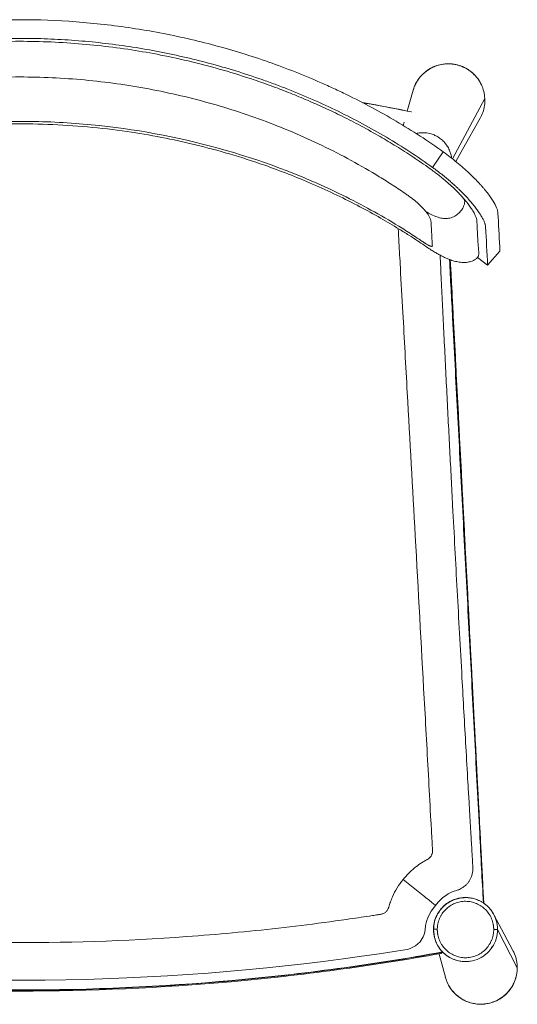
# Model space of a CAD drawing. Header units: millimetres. Extents: x 1372 to 1891, y -48 to 465.
# Tile 2 of 2: x 1631 to 1891, y -48 to 465. Entities that reach past the tile are written whole.
import ezdxf

# ---------------------------------------------------------------- set-up
doc = ezdxf.new("R2010")
doc.units = ezdxf.units.MM

msp = doc.modelspace()

# ---------------------------------------------------------------- linework, layer by layer
at = {"color": 7, "linetype": 'Continuous', "lineweight": 15}
for p, q in [((1836.37, 428.66), (1833.29, 417.86)), ((1836.8, 429.86), (1836.37, 428.66)), ((1831.65, 412.12), (1831.13, 410.3)), ((1846.48, 388.48), (1852.08, 396.54)), ((1875.19, 337.45), (1881.63, 344.89)), ((1875.19, 337.45), (1869.9, 341.52)), ((1873.18, 4.84), (1872.93, 4.98)), ((1846.98, -8.58), (1847.49, -12.96)), ((1847.16, -7.08), (1847.06, -8.68)), ((1880.35, -8.77), (1890.66, -28.66)), ((1847.51, -13.06), (1847.54, -13.16)), ((1849.84, -21.54), (1853.15, -33.58)), ((1850.96, -21.18), (1850.77, -21.22))]:
    msp.add_line(p, q, dxfattribs=at)
at = {"color": 8, "linetype": 'Continuous', "lineweight": 15}
msp.add_line((1856.82, 392.96), (1873.72, 424.44), dxfattribs=at)
at = {"color": 144, "linetype": 'Continuous', "lineweight": 0}
for p, q in [((1872.96, 5.06), (1872.98, 4.97)), ((1877.37, -18.27), (1877.08, -18.12)), ((1877.63, -17.84), (1877.31, -17.68))]:
    msp.add_line(p, q, dxfattribs=at)
at = {"color": 7, "linetype": 'Continuous', "lineweight": 15, "flags": 128}
for points in [[(1858.66, 391.48), (1862.17, 397.75), (1871.33, 414.16)], [(1613.35, -35.08), (1644.56, -35.13), (1665.83, -34.74), (1687.08, -33.99), (1708.32, -32.88), (1729.51, -31.43), (1750.85, -29.61), (1760.11, -28.71), (1769.64, -27.71), (1779.45, -26.61), (1789.53, -25.39), (1799.86, -24.06), (1809.58, -22.73), (1816.15, -21.79), (1822.09, -20.9), (1827.42, -20.08), (1832.09, -19.33), (1833.34, -19.11), (1834.75, -18.71), (1837.65, -17.25), (1839.98, -15.11), (1841.59, -12.56), (1842.3, -10.76), (1842.64, -8.92), (1842.85, -6.72), (1843.29, -4.63), (1844.22, -2.07), (1845.8, 0.8), (1848.04, 3.84), (1848.04, 3.84)], [(1888.41, -19.68), (1883.88, -11.2), (1878.46, -1.06)], [(1851.68, -20.47), (1851.7, -20.54), (1851.73, -20.62)]]:
    msp.add_lwpolyline(points, dxfattribs=at)
at = {"color": 144, "linetype": 'Continuous', "lineweight": 0, "flags": 128}
msp.add_lwpolyline([(1850.96, -21.18), (1850.98, -21.26), (1851.01, -21.34)], dxfattribs=at)
at = {"color": 7, "linetype": 'Continuous', "lineweight": 15}
msp.add_arc((1878.86, -68.17), 59.42, 88.5619, 90.4901, dxfattribs=at)
for points, knots in [([(1410.4, 396.54), (1414.38, 399.39), (1418.43, 402.15), (1424.59, 406.16), (1426.66, 407.48), (1430.83, 410.06), (1432.92, 411.33), (1439.24, 415.07), (1443.49, 417.47), (1452.09, 422.09), (1456.43, 424.31), (1469.58, 430.71), (1478.52, 434.64), (1492.16, 440.02), (1496.75, 441.73), (1506.01, 444.98), (1510.66, 446.51), (1520.02, 449.41), (1524.73, 450.77), (1534.19, 453.31), (1538.95, 454.49), (1548.52, 456.68), (1553.31, 457.68), (1562.95, 459.51), (1567.78, 460.33), (1577.47, 461.8), (1582.33, 462.44), (1592.07, 463.54), (1596.95, 464), (1606.73, 464.74), (1611.62, 465.01), (1621.43, 465.38), (1626.33, 465.47), (1641.03, 465.47), (1650.82, 465.11), (1665.49, 464), (1670.38, 463.54), (1680.12, 462.44), (1684.98, 461.8), (1694.68, 460.34), (1699.52, 459.51), (1709.15, 457.69), (1713.95, 456.68), (1723.5, 454.5), (1728.25, 453.32), (1737.72, 450.78), (1742.43, 449.42), (1756.47, 445.08), (1765.7, 441.84), (1779.35, 436.46), (1783.87, 434.58), (1790.59, 431.62), (1792.82, 430.62), (1797.27, 428.56), (1799.49, 427.5), (1806.1, 424.29), (1810.45, 422.06), (1819.06, 417.43), (1823.32, 415.03), (1831.72, 410.05), (1835.87, 407.48), (1844.06, 402.15), (1848.1, 399.39), (1852.08, 396.54)], [0, 0, 0, 0, 0.03125, 0.03125, 0.046875, 0.046875, 0.0625, 0.0625, 0.09375, 0.09375, 0.125, 0.125, 0.1875, 0.1875, 0.21875, 0.21875, 0.25, 0.25, 0.28125, 0.28125, 0.3125, 0.3125, 0.34375, 0.34375, 0.375, 0.375, 0.40625, 0.40625, 0.4375, 0.4375, 0.46875, 0.46875, 0.5, 0.5, 0.5625, 0.5625, 0.59375, 0.59375, 0.625, 0.625, 0.65625, 0.65625, 0.6875, 0.6875, 0.71875, 0.71875, 0.75, 0.75, 0.8125, 0.8125, 0.84375, 0.84375, 0.859375, 0.859375, 0.875, 0.875, 0.90625, 0.90625, 0.9375, 0.9375, 0.96875, 0.96875, 1, 1, 1, 1]), ([(1862.85, 372.07), (1862.36, 372.63), (1861.41, 373.71), (1859.84, 375.36), (1857.97, 377.24), (1855.71, 379.37), (1852.53, 382.16), (1848.66, 385.3), (1844.09, 388.6), (1839.61, 391.7), (1835.2, 394.65), (1830.84, 397.46), (1826.55, 400.13), (1822.32, 402.67), (1816.13, 406.28), (1808.1, 410.7), (1798.36, 415.67), (1789.11, 420.05), (1780.17, 423.99), (1771.32, 427.61), (1762.46, 430.98), (1751.16, 434.96), (1737.39, 439.28), (1721.1, 443.6), (1705.15, 447.09), (1689.41, 449.85), (1673.77, 451.93), (1657.75, 453.39), (1641.45, 454.18), (1625.25, 454.27), (1609.52, 453.68), (1594.54, 452.52), (1580.27, 450.87), (1566.44, 448.74), (1551.61, 445.91), (1535.51, 442.15), (1518.1, 437.21), (1500.57, 431.31), (1484.6, 425.04), (1470.29, 418.68), (1457.61, 412.44), (1446.82, 406.58), (1437.82, 401.31), (1430.53, 396.79), (1423.24, 391.98), (1416.93, 387.63), (1411.83, 383.72), (1407.98, 380.47), (1404.54, 377.29), (1401.63, 374.33), (1399.3, 371.71), (1397.5, 369.49), (1396.18, 367.66), (1395.09, 366), (1394.18, 364.4), (1393.45, 362.8), (1392.95, 361.23), (1392.86, 359.81), (1392.78, 358.17), (1392.7, 356.45), (1392.61, 354.7), (1392.53, 353.06), (1392.45, 351.47), (1392.37, 350.02), (1392.29, 348.73), (1392.21, 347.58), (1392.14, 346.5), (1392.07, 345.58), (1392.01, 344.8), (1391.97, 344.35), (1391.96, 343.67), (1392.01, 343.14), (1392.12, 342.63), (1392.3, 342.1), (1392.47, 341.75), (1392.78, 341.38), (1392.98, 341.17), (1393.21, 340.96), (1393.69, 340.56), (1394.66, 339.98), (1396.12, 339.42), (1397.89, 339.11), (1399.55, 339.15), (1400.61, 339.41), (1401.24, 339.7), (1401.65, 339.9), (1401.85, 340.09), (1402.2, 340.24), (1402.5, 340.36), (1402.84, 340.48), (1403.22, 340.59), (1403.49, 340.64), (1403.68, 340.67), (1403.82, 340.68), (1403.92, 340.69), (1403.98, 340.69), (1404.06, 340.68), (1404.1, 340.62), (1404.23, 340.54), (1404.47, 340.39), (1404.91, 340.21), (1405.61, 340.17), (1406.53, 340.32), (1407.58, 340.62), (1408.48, 340.99), (1408.95, 341.18)], [0, 0, 0, 0, 0.004863, 0.009528, 0.013803, 0.020151, 0.026427, 0.035604, 0.044492, 0.053038, 0.061386, 0.069536, 0.07749, 0.085248, 0.092809, 0.111276, 0.128463, 0.144372, 0.159507, 0.174524, 0.189424, 0.204207, 0.231009, 0.257424, 0.283646, 0.307942, 0.332729, 0.358011, 0.383785, 0.409618, 0.434368, 0.457972, 0.48043, 0.502079, 0.523925, 0.551606, 0.579978, 0.609213, 0.638776, 0.660845, 0.682998, 0.705402, 0.718724, 0.73217, 0.745892, 0.759963, 0.768247, 0.776618, 0.785174, 0.793278, 0.800825, 0.807762, 0.813755, 0.818822, 0.825258, 0.831919, 0.83885, 0.847106, 0.857198, 0.869263, 0.879609, 0.890688, 0.900942, 0.910206, 0.918483, 0.925776, 0.932386, 0.939065, 0.942439, 0.945671, 0.947041, 0.948263, 0.948921, 0.949673, 0.951073, 0.951685, 0.952191, 0.952426, 0.953168, 0.955674, 0.95903, 0.963166, 0.967387, 0.971666, 0.973133, 0.974606, 0.976173, 0.976872, 0.977444, 0.978397, 0.979122, 0.97943, 0.979723, 0.980022, 0.980165, 0.980248, 0.980365, 0.980905, 0.981553, 0.982649, 0.985759, 0.989698, 0.99277, 0.996202, 1, 1, 1, 1]), ([(1416.01, 388.48), (1419.9, 391.28), (1423.87, 393.99), (1429.91, 397.92), (1431.93, 399.22), (1436.02, 401.75), (1438.07, 403), (1444.26, 406.66), (1448.44, 409.01), (1456.86, 413.54), (1461.12, 415.72), (1474.01, 421.99), (1482.77, 425.83), (1496.15, 431.09), (1500.65, 432.76), (1507.45, 435.14), (1509.73, 435.91), (1514.29, 437.41), (1516.57, 438.13), (1528, 441.65), (1537.2, 444.11), (1555.72, 448.32), (1565.04, 450.08), (1583.79, 452.9), (1593.23, 453.96), (1612.22, 455.39), (1621.77, 455.75), (1633.78, 455.74), (1636.19, 455.72), (1640.98, 455.63), (1643.38, 455.56), (1650.55, 455.28), (1655.31, 455.01), (1669.56, 453.93), (1679, 452.86), (1697.75, 450.02), (1707.07, 448.26), (1725.58, 444.03), (1734.78, 441.57), (1748.48, 437.34), (1753.03, 435.84), (1759.83, 433.46), (1762.09, 432.64), (1766.59, 430.97), (1768.83, 430.11), (1779.97, 425.72), (1788.71, 421.88), (1801.56, 415.62), (1805.8, 413.45), (1814.19, 408.93), (1818.34, 406.59), (1826.55, 401.73), (1830.6, 399.21), (1838.62, 393.99), (1842.58, 391.28), (1846.48, 388.48)], [0, 0, 0, 0, 0.03125, 0.03125, 0.046875, 0.046875, 0.0625, 0.0625, 0.09375, 0.09375, 0.125, 0.125, 0.1875, 0.1875, 0.21875, 0.21875, 0.234375, 0.234375, 0.25, 0.25, 0.3125, 0.3125, 0.375, 0.375, 0.4375, 0.4375, 0.5, 0.5, 0.515625, 0.515625, 0.53125, 0.53125, 0.5625, 0.5625, 0.625, 0.625, 0.6875, 0.6875, 0.75, 0.75, 0.78125, 0.78125, 0.796875, 0.796875, 0.8125, 0.8125, 0.875, 0.875, 0.90625, 0.90625, 0.9375, 0.9375, 0.96875, 0.96875, 1, 1, 1, 1]), ([(1873.72, 424.44), (1873.59, 425.67), (1873.33, 428.13), (1872.02, 431.63), (1870.13, 434.82), (1867.65, 437.6), (1864.67, 439.83), (1861.32, 441.45), (1857.72, 442.39), (1854.01, 442.62), (1850.32, 442.12), (1846.8, 440.93), (1843.58, 439.07), (1840.76, 436.63), (1838.51, 433.69), (1837.04, 430.97), (1836.6, 429.2), (1836.45, 428.63)], [0, 0, 0, 0, 0.069099, 0.138164, 0.207245, 0.2763, 0.34541, 0.414547, 0.48362, 0.552665, 0.621759, 0.690861, 0.75993, 0.828985, 0.898058, 0.967132, 1, 1, 1, 1]), ([(1871.38, 432.5), (1871.37, 432.53), (1870.87, 433.72), (1869.33, 435.66), (1866.97, 438.1), (1864.43, 439.85), (1862, 441.05), (1859.76, 441.81), (1857.66, 442.25), (1855.5, 442.48), (1853.04, 442.45), (1850.21, 442.01), (1847.1, 441.01), (1843.88, 439.27), (1840.74, 436.66), (1838.58, 433.73), (1837.41, 431.6), (1837.1, 430.71), (1837.05, 430.57)], [0, 0, 0, 0, 0.002696, 0.089995, 0.169191, 0.240357, 0.303422, 0.358324, 0.405086, 0.452902, 0.509966, 0.576327, 0.651962, 0.736828, 0.83094, 0.934329, 0.989594, 1, 1, 1, 1]), ([(1417.29, 347.51), (1417.27, 347.5), (1417.25, 347.49), (1417.2, 347.48), (1417.18, 347.47), (1417.12, 347.44), (1417.08, 347.43), (1416.96, 347.39), (1416.88, 347.36), (1416.67, 347.3), (1416.54, 347.28), (1416.24, 347.27), (1416.13, 347.34), (1416.12, 347.51), (1416.13, 347.55), (1416.13, 347.63), (1416.13, 347.67), (1416.14, 347.78), (1416.14, 347.86), (1416.15, 348.08), (1416.16, 348.23), (1416.2, 348.99), (1416.24, 349.6), (1416.34, 351.41), (1416.4, 352.62), (1416.53, 355.04), (1416.6, 356.25), (1416.7, 358.07), (1416.73, 358.68), (1416.78, 359.58), (1416.8, 359.89), (1416.82, 360.34), (1416.83, 360.49), (1416.88, 360.82), (1416.92, 360.99), (1417.19, 361.9), (1417.62, 362.77), (1418.63, 364.3), (1419.03, 364.84), (1419.73, 365.71), (1419.98, 366.01), (1420.51, 366.62), (1420.8, 366.94), (1421.17, 367.34), (1421.25, 367.42), (1421.41, 367.58), (1421.5, 367.68), (1421.68, 367.86), (1421.77, 367.96), (1421.96, 368.14), (1422.05, 368.24), (1422.53, 368.71), (1422.94, 369.1), (1424.23, 370.29), (1425.19, 371.11), (1426.77, 372.35), (1427.31, 372.77), (1428.15, 373.38), (1428.44, 373.59), (1429.02, 373.99), (1429.31, 374.19), (1430.17, 374.79), (1430.75, 375.19), (1431.91, 375.98), (1432.5, 376.38), (1437.76, 379.92), (1442.52, 382.93), (1449.8, 387.27), (1452.24, 388.68), (1457.16, 391.44), (1459.64, 392.79), (1467.13, 396.75), (1472.19, 399.27), (1482.43, 404.04), (1487.6, 406.31), (1498.06, 410.59), (1503.34, 412.6), (1513.98, 416.39), (1519.35, 418.15), (1535.57, 423.08), (1546.53, 425.86), (1568.66, 430.4), (1579.83, 432.16), (1602.29, 434.64), (1613.58, 435.36), (1636.18, 435.75), (1647.48, 435.43), (1670.01, 433.73), (1681.24, 432.36), (1703.52, 428.59), (1714.57, 426.18), (1730.95, 421.83), (1736.37, 420.25), (1747.14, 416.84), (1752.49, 415.01), (1763.09, 411.11), (1768.35, 409.03), (1778.75, 404.62), (1783.9, 402.3), (1794.08, 397.4), (1799.1, 394.82), (1809.02, 389.42), (1813.91, 386.59), (1821.12, 382.16), (1823.51, 380.66), (1828.22, 377.58), (1830.56, 376), (1833.02, 374.3), (1833.16, 374.2), (1833.45, 374), (1833.6, 373.9), (1834.03, 373.6), (1834.31, 373.39), (1835.16, 372.78), (1835.71, 372.36), (1837.28, 371.12), (1838.24, 370.3), (1839.54, 369.11), (1839.95, 368.72), (1840.52, 368.15), (1840.71, 367.97), (1840.98, 367.69), (1841.07, 367.6), (1841.19, 367.46), (1841.24, 367.41), (1841.33, 367.32), (1841.37, 367.28), (1841.45, 367.19), (1841.49, 367.14), (1841.56, 367.07), (1841.6, 367.03), (1841.7, 366.92), (1841.77, 366.84), (1841.98, 366.61), (1842.11, 366.46), (1842.5, 366.02), (1842.74, 365.73), (1842.96, 365.45)], [0, 0, 0, 0, 0.000244, 0.000244, 0.000488, 0.000488, 0.000977, 0.000977, 0.001953, 0.001953, 0.003906, 0.003906, 0.007812, 0.007812, 0.008789, 0.008789, 0.009766, 0.009766, 0.011719, 0.011719, 0.015625, 0.015625, 0.03125, 0.03125, 0.0625, 0.0625, 0.09375, 0.09375, 0.109375, 0.109375, 0.117187, 0.117187, 0.121094, 0.121094, 0.125, 0.125, 0.140625, 0.140625, 0.148437, 0.148437, 0.152344, 0.152344, 0.15625, 0.15625, 0.157227, 0.157227, 0.158203, 0.158203, 0.15918, 0.15918, 0.160156, 0.160156, 0.164062, 0.164062, 0.171875, 0.171875, 0.175781, 0.175781, 0.177734, 0.177734, 0.179687, 0.179687, 0.183594, 0.183594, 0.1875, 0.1875, 0.21875, 0.21875, 0.234375, 0.234375, 0.25, 0.25, 0.28125, 0.28125, 0.3125, 0.3125, 0.34375, 0.34375, 0.375, 0.375, 0.4375, 0.4375, 0.5, 0.5, 0.5625, 0.5625, 0.625, 0.625, 0.6875, 0.6875, 0.75, 0.75, 0.78125, 0.78125, 0.8125, 0.8125, 0.84375, 0.84375, 0.875, 0.875, 0.90625, 0.90625, 0.9375, 0.9375, 0.953125, 0.953125, 0.96875, 0.96875, 0.969727, 0.969727, 0.970703, 0.970703, 0.972656, 0.972656, 0.976562, 0.976562, 0.984375, 0.984375, 0.988281, 0.988281, 0.990234, 0.990234, 0.991211, 0.991211, 0.991699, 0.991699, 0.992188, 0.992188, 0.992676, 0.992676, 0.993164, 0.993164, 0.994141, 0.994141, 0.996094, 0.996094, 1, 1, 1, 1]), ([(1809.94, 422.25), (1812.57, 421.8), (1821.12, 420.31), (1829.6, 418.61), (1835.49, 417.43)], [0, 0, 0, 0, 0.306692, 1, 1, 1, 1]), ([(1835.37, 417.41), (1827.79, 418.94), (1819.4, 420.63), (1810.93, 422.03), (1810.12, 422.16)], [0, 0, 0, 0, 0.903852, 1, 1, 1, 1]), ([(1871.29, 414.17), (1871.78, 415.13), (1872.85, 417.19), (1873.7, 420.7), (1873.72, 423.2), (1873.72, 424.44)], [0, 0, 0, 0, 0.301039, 0.650516, 1, 1, 1, 1]), ([(1409.02, 341.22), (1409.24, 341.31), (1409.67, 341.5), (1410.43, 341.86), (1411.53, 342.41), (1413.33, 343.37), (1415.67, 344.73), (1417.83, 346.1), (1419.3, 347.09), (1420.19, 347.7), (1420.96, 348.22), (1421.82, 348.8), (1422.76, 349.43), (1423.79, 350.12), (1425.63, 351.34), (1428.35, 353.1), (1433.1, 356.1), (1439.45, 359.94), (1447.32, 364.44), (1455.67, 368.93), (1464.19, 373.21), (1472.88, 377.3), (1483.76, 382.08), (1496.85, 387.27), (1512.13, 392.58), (1527.3, 397.15), (1544.24, 401.49), (1563.05, 405.37), (1583.73, 408.47), (1604.45, 410.46), (1625.19, 411.33), (1645.94, 411.11), (1666.66, 409.78), (1686.4, 407.45), (1705.15, 404.28), (1722.98, 400.39), (1740.95, 395.57), (1757.12, 390.36), (1771.53, 385.02), (1784.11, 379.83), (1796.51, 374.17), (1808.31, 368.23), (1819.12, 362.3), (1827.59, 357.27), (1833.98, 353.26), (1838.33, 350.43), (1841.41, 348.36), (1843.79, 346.74), (1845.7, 345.48), (1847.8, 344.19), (1849.64, 343.13), (1851.39, 342.21), (1853.08, 341.4), (1855.03, 340.56), (1857.22, 339.78), (1859.69, 339.17), (1862.29, 338.87), (1864.82, 338.99), (1866.97, 339.54), (1868.41, 340.23), (1869.21, 340.86), (1869.54, 341.14), (1869.81, 341.4), (1870.06, 341.7), (1870.24, 341.99), (1870.35, 342.25), (1870.41, 342.48), (1870.52, 342.94), (1870.57, 343.48), (1870.57, 344.29), (1870.51, 344.8), (1870.46, 345.42), (1870.39, 346.31), (1870.3, 347.38), (1870.21, 348.69), (1870.11, 350.08), (1870.02, 351.63), (1869.92, 353.32), (1869.84, 355.06), (1869.76, 356.74), (1869.7, 358.22), (1869.63, 359.51), (1869.61, 360.58), (1869.39, 361.73), (1868.91, 363.11), (1868.09, 364.83), (1866.85, 366.88), (1865.23, 369.16), (1863.9, 370.84), (1863.02, 371.86), (1862.87, 372.03)], [0, 0, 0, 0, 0.00143, 0.002842, 0.004972, 0.008518, 0.014071, 0.019194, 0.021644, 0.023077, 0.024653, 0.026405, 0.028339, 0.030455, 0.032754, 0.039638, 0.047038, 0.061529, 0.077659, 0.093446, 0.110016, 0.126376, 0.142503, 0.170722, 0.198199, 0.224971, 0.251451, 0.287233, 0.322675, 0.357862, 0.393037, 0.428211, 0.463384, 0.498558, 0.529335, 0.560111, 0.591428, 0.624112, 0.646665, 0.669828, 0.693555, 0.716307, 0.737332, 0.756635, 0.766691, 0.775963, 0.783236, 0.785547, 0.790634, 0.794896, 0.798663, 0.802281, 0.805804, 0.809169, 0.813253, 0.817865, 0.822344, 0.826566, 0.830584, 0.833958, 0.83539, 0.836086, 0.836722, 0.837351, 0.838052, 0.838565, 0.839004, 0.839606, 0.84099, 0.842479, 0.846261, 0.850217, 0.854138, 0.86323, 0.871589, 0.88109, 0.891735, 0.903527, 0.9162, 0.927933, 0.938392, 0.9465, 0.953679, 0.960012, 0.966099, 0.973811, 0.983202, 0.990399, 0.998347, 1, 1, 1, 1]), ([(1842.96, 365.45), (1843.86, 364.34), (1844.52, 363.35), (1845.19, 362.06), (1845.35, 361.67), (1845.53, 361.13), (1845.57, 360.96), (1845.64, 360.64), (1845.65, 360.48), (1845.68, 360.04), (1845.69, 359.75), (1845.73, 359.17), (1845.74, 358.88), (1845.79, 358), (1845.82, 357.42), (1845.98, 354.5), (1846.11, 352.17), (1846.27, 349.25), (1846.3, 348.67), (1846.34, 347.94), (1846.35, 347.79), (1846.36, 347.61), (1846.36, 347.57), (1846.36, 347.5), (1846.36, 347.47), (1846.34, 347.38), (1846.3, 347.33), (1846.12, 347.26), (1845.91, 347.27), (1845.56, 347.38), (1845.48, 347.4), (1845.33, 347.46), (1845.24, 347.49), (1845.05, 347.57), (1844.94, 347.62), (1844.71, 347.73), (1844.59, 347.79), (1843.99, 348.1), (1843.44, 348.42), (1842.73, 348.87), (1842.58, 348.97), (1842.3, 349.16), (1842.15, 349.26), (1841.72, 349.55), (1841.43, 349.75), (1839.99, 350.72), (1838.83, 351.49), (1835.33, 353.79), (1832.98, 355.29), (1821.14, 362.66), (1811.37, 368.09), (1781.34, 383.03), (1760.35, 391.14), (1717.24, 403.58), (1695.1, 407.9), (1661.57, 411.48), (1650.35, 412.19), (1627.86, 412.64), (1616.61, 412.38), (1582.96, 410.15), (1560.66, 406.73), (1517.05, 396.07), (1495.73, 388.83), (1465.05, 375.19), (1455.05, 370.18), (1440.44, 361.97), (1435.64, 359.13), (1428.55, 354.68), (1426.21, 353.17), (1423.3, 351.25), (1422.72, 350.87), (1421.85, 350.29), (1421.56, 350.09), (1421.13, 349.8), (1420.99, 349.7), (1420.7, 349.51), (1420.55, 349.41), (1420.26, 349.21), (1420.12, 349.11), (1419.83, 348.92), (1419.69, 348.83), (1419.26, 348.56), (1418.99, 348.39), (1418.45, 348.08), (1418.2, 347.94), (1417.84, 347.76), (1417.66, 347.67), (1417.47, 347.59), (1417.4, 347.55), (1417.34, 347.53), (1417.32, 347.52), (1417.29, 347.51)], [0, 0, 0, 0, 0.015625, 0.015625, 0.023438, 0.023438, 0.027344, 0.027344, 0.03125, 0.03125, 0.039063, 0.039063, 0.046875, 0.046875, 0.0625, 0.0625, 0.125, 0.125, 0.140625, 0.140625, 0.144531, 0.144531, 0.145508, 0.145508, 0.146484, 0.146484, 0.148438, 0.148438, 0.152344, 0.152344, 0.15332, 0.15332, 0.154297, 0.154297, 0.155273, 0.155273, 0.15625, 0.15625, 0.160156, 0.160156, 0.161133, 0.161133, 0.162109, 0.162109, 0.164063, 0.164063, 0.171875, 0.171875, 0.1875, 0.1875, 0.25, 0.25, 0.375, 0.375, 0.5, 0.5, 0.5625, 0.5625, 0.625, 0.625, 0.75, 0.75, 0.875, 0.875, 0.9375, 0.9375, 0.96875, 0.96875, 0.984375, 0.984375, 0.988281, 0.988281, 0.990234, 0.990234, 0.991211, 0.991211, 0.992187, 0.992187, 0.993164, 0.993164, 0.994141, 0.994141, 0.996094, 0.996094, 0.998047, 0.998047, 0.999023, 0.999512, 0.999756, 0.999756, 1, 1, 1, 1]), ([(1852.08, 396.54), (1854.58, 394.75), (1856.95, 392.93), (1860.32, 390.15), (1861.42, 389.22), (1863.55, 387.35), (1864.58, 386.42), (1867.5, 383.66), (1869.27, 381.87), (1871.27, 379.7), (1871.66, 379.26), (1872.41, 378.42), (1872.77, 378), (1873.82, 376.77), (1874.46, 375.98), (1875.66, 374.44), (1876.21, 373.7), (1876.96, 372.63), (1877.2, 372.28), (1877.65, 371.59), (1877.87, 371.26), (1878.87, 369.63), (1879.47, 368.47), (1879.98, 367.2), (1880.07, 366.95), (1880.23, 366.47), (1880.29, 366.24), (1880.4, 365.8), (1880.44, 365.59), (1880.49, 365.29), (1880.5, 365.2), (1880.52, 365.01), (1880.52, 364.91), (1880.57, 364.08), (1880.93, 357.44), (1881.3, 350.8), (1881.63, 344.89)], [0, 0, 0, 0, 0.0625, 0.0625, 0.09375, 0.09375, 0.125, 0.125, 0.1875, 0.1875, 0.203125, 0.203125, 0.21875, 0.21875, 0.25, 0.25, 0.28125, 0.28125, 0.296875, 0.296875, 0.3125, 0.3125, 0.375, 0.375, 0.390625, 0.390625, 0.40625, 0.40625, 0.421875, 0.421875, 0.429687, 0.429687, 0.4375, 0.4375, 0.5, 1, 1, 1, 1]), ([(1875.19, 337.45), (1874.83, 344.12), (1874.47, 350.79), (1874.11, 357.46), (1874.1, 357.63), (1874.07, 357.96), (1873.96, 358.51), (1873.8, 359.11), (1873.65, 359.53), (1873.49, 359.97), (1873.31, 360.42), (1872.98, 361.14), (1872.59, 361.91), (1872.29, 362.44), (1871.98, 362.99), (1871.65, 363.55), (1870.91, 364.71), (1870.27, 365.64), (1869.34, 366.93), (1868.34, 368.25), (1867.19, 369.64), (1865.97, 371.07), (1864.68, 372.53), (1863.26, 374.03), (1862.15, 375.17), (1861.39, 375.94), (1860.21, 377.09), (1858.99, 378.25), (1858.15, 379.03), (1857.29, 379.8), (1856.42, 380.58), (1855.09, 381.74), (1853.72, 382.89), (1852.79, 383.65), (1851.85, 384.41), (1850.89, 385.17), (1849.44, 386.29), (1847.97, 387.4), (1846.98, 388.12), (1846.48, 388.48)], [-1474.445518, -1474.445518, -1474.445518, -1474.445518, -1389.100515, -1389.100515, -1389.100515, -1386.972009, -1384.843503, -1382.714996, -1380.58649, -1380.58649, -1378.457967, -1376.329445, -1374.200922, -1372.072399, -1372.072399, -1369.945736, -1367.819073, -1363.565746, -1363.565746, -1359.312468, -1355.05919, -1355.05919, -1350.805837, -1346.552485, -1346.552485, -1344.425775, -1342.299066, -1340.172356, -1338.045647, -1338.045647, -1335.918501, -1333.791356, -1331.66421, -1329.537065, -1329.537065, -1327.40819, -1325.279314, -1323.150439, -1321.021563, -1321.021563, -1321.021563, -1321.021563]), ([(1848.04, 3.84), (1848.99, 4.95), (1850.75, 7.01), (1853.69, 9.33), (1856.42, 10.83), (1858.71, 11.5), (1860.41, 12.05), (1861.46, 12.63), (1862.66, 13.37), (1863.82, 14.31), (1864.99, 15.61), (1866.11, 17.21), (1867.1, 19.52), (1867.61, 22.28), (1867.4, 24.83), (1867.29, 27.15), (1867.14, 29.6), (1866.99, 32.28), (1866.82, 35.19), (1866.64, 38.32), (1866.36, 43.08), (1865.97, 49.72), (1865.46, 58.5), (1864.74, 70.86), (1863.85, 86.36), (1862.82, 104.51), (1861.71, 124.21), (1860.54, 145.33), (1859.31, 167.82), (1858.12, 190.02), (1857.09, 209.5), (1856.2, 226.52), (1855.45, 241.02), (1854.69, 255.76), (1853.94, 270.72), (1853.17, 285.88), (1852.43, 300.96), (1851.7, 315.61), (1851.03, 329.47), (1850.6, 338.43), (1850.39, 342.75)], [0, 0, 0, 0, 0.012534, 0.023258, 0.032001, 0.039067, 0.043721, 0.047318, 0.049298, 0.055854, 0.060041, 0.064278, 0.072527, 0.081477, 0.08801, 0.094464, 0.1014, 0.109121, 0.117462, 0.126436, 0.136067, 0.158385, 0.183577, 0.211658, 0.264855, 0.316971, 0.367943, 0.434407, 0.498794, 0.561535, 0.625465, 0.666408, 0.708012, 0.750274, 0.793191, 0.836762, 0.880734, 0.922913, 0.962785, 1, 1, 1, 1]), ([(1855.31, 340.49), (1855.84, 330.34), (1856.81, 312.05), (1858.2, 285.62), (1859.48, 261.2), (1860.77, 236.78), (1862.05, 212.36), (1863.33, 187.94), (1864.62, 163.52), (1865.9, 139.1), (1867.62, 106.54), (1869.33, 73.98), (1870.93, 43.5), (1872, 23.24), (1872.64, 11.12), (1872.96, 5.07)], [0, 0, 0, 0, 0.0907707, 0.1635762, 0.2363818, 0.3091874, 0.381993, 0.4547986, 0.5276042, 0.6004098, 0.6732154, 0.8188266, 0.8916322, 0.9458161, 1, 1, 1, 1]), ([(1855.7, 340.35), (1856.07, 333.1), (1859.8, 261.37), (1864.05, 179.5), (1869.49, 74.92), (1871.58, 34.82), (1873.15, 4.85)], [0, 0, 0, 0, 0.0648493, 0.6414158, 0.7320757, 1, 1, 1, 1]), ([(1855.73, 340.34), (1855.97, 335.62), (1856.64, 322.84), (1858.98, 277.83), (1861.9, 221.41), (1867.05, 122.36), (1870.53, 55.54), (1873.18, 4.84)], [0, 0, 0, 0, 0.042199, 0.114268, 0.402545, 0.546684, 1, 1, 1, 1]), ([(1843.78, 27.79), (1843.48, 27.62), (1843.18, 27.46), (1842.58, 27.13), (1842.28, 26.95), (1841.39, 26.43), (1840.81, 26.06), (1839.09, 24.92), (1837.99, 24.09), (1834.8, 21.47), (1832.85, 19.5), (1831.12, 17.36)], [0, 0, 0, 0, 0.0625, 0.0625, 0.125, 0.125, 0.25, 0.25, 0.5, 0.5, 1, 1, 1, 1]), ([(1825.55, 8.22), (1825.17, 7.35), (1824.81, 6.47), (1824.32, 5.12), (1824.17, 4.67), (1823.88, 3.76), (1823.75, 3.3), (1823.57, 2.73), (1823.53, 2.62), (1823.46, 2.39), (1823.42, 2.28), (1823.29, 1.95), (1823.17, 1.74), (1822.92, 1.33), (1822.79, 1.14), (1822.48, 0.77), (1822.32, 0.6), (1821.96, 0.27), (1821.77, 0.12), (1821.37, -0.15), (1821.16, -0.27), (1820.72, -0.48), (1820.5, -0.57), (1820.03, -0.71), (1819.8, -0.76), (1819.56, -0.8)], [0, 0, 0, 0, 0.25, 0.25, 0.375, 0.375, 0.5, 0.5, 0.53125, 0.53125, 0.5625, 0.5625, 0.625, 0.625, 0.6875, 0.6875, 0.75, 0.75, 0.8125, 0.8125, 0.875, 0.875, 0.9375, 0.9375, 1, 1, 1, 1]), ([(1872.96, 5.07), (1872.15, 5.55), (1870.54, 6.51), (1867.85, 7.42), (1865.07, 7.88), (1862.24, 7.88), (1859.45, 7.39), (1856.78, 6.44), (1854.31, 5.05), (1852.1, 3.28), (1850.23, 1.16), (1848.73, -1.25), (1847.68, -3.87), (1847.07, -6.37), (1847.04, -7.99), (1847.03, -8.68)], [0, 0, 0, 0, 0.078627, 0.157255, 0.235881, 0.314506, 0.393169, 0.471832, 0.55046, 0.629087, 0.707616, 0.786145, 0.864566, 0.942987, 1, 1, 1, 1]), ([(1878.35, -8.76), (1878.35, -8.64), (1878.35, -8.4), (1878.34, -8.04), (1878.32, -7.68), (1878.28, -7.33), (1878.25, -6.97), (1878.2, -6.61), (1878.14, -6.25), (1878.01, -5.55), (1877.74, -4.5), (1877.26, -3.14), (1876.64, -1.84), (1875.66, -0.19), (1874.14, 1.68), (1871.91, 3.52), (1869.37, 4.89), (1866.61, 5.74), (1863.73, 6.05), (1860.85, 5.78), (1858.09, 4.95), (1855.52, 3.62), (1853.27, 1.8), (1851.73, -0.05), (1850.73, -1.68), (1850.1, -2.98), (1849.61, -4.34), (1849.3, -5.5), (1849.13, -6.44), (1849.03, -7.16), (1848.97, -7.87), (1848.95, -8.35), (1848.95, -8.59)], [0, 0, 0, 0, 0.007783, 0.015568, 0.023359, 0.031161, 0.038979, 0.046819, 0.054685, 0.062581, 0.093797, 0.125117, 0.156433, 0.187652, 0.250116, 0.312572, 0.375054, 0.437563, 0.500003, 0.562426, 0.624912, 0.687387, 0.749848, 0.812312, 0.843494, 0.87488, 0.906183, 0.937467, 0.953208, 0.968851, 0.984436, 1, 1, 1, 1]), ([(1819.56, -0.8), (1819.31, -0.85), (1819.07, -0.88), (1818.57, -0.96), (1818.33, -1), (1817.58, -1.11), (1817.09, -1.19), (1815.61, -1.42), (1814.62, -1.57), (1811.66, -2.03), (1809.68, -2.33), (1803.75, -3.2), (1799.8, -3.77), (1787.92, -5.41), (1779.99, -6.42), (1756.16, -9.22), (1740.24, -10.78), (1692.38, -14.48), (1660.37, -15.68), (1596.36, -15.53), (1564.35, -14.18), (1516.52, -10.24), (1500.6, -8.61), (1476.79, -5.7), (1468.87, -4.65), (1457, -2.95), (1453.04, -2.37), (1448.1, -1.61), (1447.12, -1.46), (1445.64, -1.23), (1445.14, -1.15), (1444.16, -1), (1443.66, -0.92), (1443.05, -0.82), (1442.92, -0.8), (1442.68, -0.76), (1442.55, -0.73), (1442.19, -0.64), (1441.96, -0.56), (1441.5, -0.36), (1441.27, -0.24), (1440.85, 0.02), (1440.65, 0.17), (1440.27, 0.5), (1440.09, 0.67), (1439.77, 1.04), (1439.62, 1.24), (1439.36, 1.65), (1439.24, 1.87), (1439.04, 2.32), (1438.96, 2.55), (1438.89, 2.79)], [0, 0, 0, 0, 0.001953, 0.001953, 0.003906, 0.003906, 0.007813, 0.007813, 0.015625, 0.015625, 0.03125, 0.03125, 0.0625, 0.0625, 0.125, 0.125, 0.25, 0.25, 0.5, 0.5, 0.75, 0.75, 0.875, 0.875, 0.9375, 0.9375, 0.96875, 0.96875, 0.976563, 0.976563, 0.980469, 0.980469, 0.984375, 0.984375, 0.985352, 0.985352, 0.986328, 0.986328, 0.988281, 0.988281, 0.990234, 0.990234, 0.992188, 0.992188, 0.994141, 0.994141, 0.996094, 0.996094, 0.998047, 0.998047, 1, 1, 1, 1]), ([(1873.18, 4.84), (1873.14, 4.87), (1873.11, 4.91), (1873.07, 4.95), (1873.03, 4.99), (1872.99, 5.03), (1872.96, 5.07)], [0, 0, 0, 0, 0.001500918, 0.001500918, 0.001500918, 0.003001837, 0.003001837, 0.003001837, 0.003001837]), ([(1848.95, -8.59), (1848.71, -8.58), (1848.45, -8.58), (1847.96, -8.58), (1847.72, -8.58), (1847.33, -8.58), (1847.18, -8.58), (1846.98, -8.58), (1846.94, -8.58), (1846.95, -8.58)], [0, 0, 0, 0, 0.25, 0.25, 0.5, 0.5, 0.75, 0.75, 1, 1, 1, 1]), ([(1848.95, -8.59), (1848.95, -8.71), (1848.95, -8.95), (1848.96, -9.31), (1848.98, -9.67), (1849, -10.03), (1849.04, -10.39), (1849.09, -10.75), (1849.14, -11.11), (1849.27, -11.82), (1849.52, -12.88), (1850, -14.25), (1850.6, -15.57), (1851.58, -17.24), (1853.1, -19.13), (1855.34, -20.99), (1857.9, -22.38), (1860.68, -23.25), (1863.57, -23.56), (1866.47, -23.28), (1869.26, -22.45), (1871.83, -21.09), (1874.09, -19.25), (1875.63, -17.38), (1876.62, -15.72), (1877.25, -14.41), (1877.74, -13.05), (1878.03, -11.87), (1878.2, -10.92), (1878.29, -10.2), (1878.34, -9.48), (1878.35, -9), (1878.35, -8.76)], [0, 0, 0, 0, 0.007778, 0.015558, 0.023342, 0.031138, 0.038949, 0.04678, 0.054637, 0.062523, 0.093778, 0.125083, 0.156446, 0.18764, 0.250114, 0.312585, 0.375063, 0.437556, 0.499987, 0.562427, 0.624932, 0.687412, 0.749876, 0.812349, 0.843556, 0.874884, 0.906189, 0.937415, 0.953174, 0.96883, 0.984426, 1, 1, 1, 1]), ([(1851.68, -20.47), (1815.37, -27.05), (1778.74, -32.01), (1705.16, -38.62), (1668.2, -40.28), (1594.29, -40.28), (1557.33, -38.62), (1502.14, -33.66), (1483.78, -31.6), (1447.19, -26.65), (1428.96, -23.76), (1410.81, -20.47)], [0, 0, 0, 0, 0.25, 0.25, 0.5, 0.5, 0.75, 0.75, 0.875, 0.875, 1, 1, 1, 1]), ([(1890.66, -28.66), (1890.58, -27.41), (1890.43, -24.92), (1889.56, -21.88), (1888.64, -20.26), (1888.33, -19.72)], [0, 0, 0, 0, 0.4004155, 0.8008247, 1, 1, 1, 1]), ([(1851.73, -20.62), (1833.55, -23.92), (1815.29, -26.8), (1778.64, -31.75), (1760.28, -33.82), (1732.66, -36.29), (1723.45, -37.01), (1704.99, -38.25), (1695.75, -38.77), (1668.03, -40.01), (1649.53, -40.42), (1626.41, -40.41), (1621.78, -40.39), (1612.53, -40.28), (1607.91, -40.2), (1594.04, -39.89), (1584.8, -39.58), (1557.13, -38.33), (1538.73, -37.09), (1502.02, -33.8), (1483.7, -31.74), (1447.16, -26.8), (1428.94, -23.92), (1410.76, -20.62)], [0, 0, 0, 0, 0.125, 0.125, 0.25, 0.25, 0.3125, 0.3125, 0.375, 0.375, 0.5, 0.5, 0.53125, 0.53125, 0.5625, 0.5625, 0.625, 0.625, 0.75, 0.75, 0.875, 0.875, 1, 1, 1, 1]), ([(1850.96, -21.18), (1832.84, -24.46), (1814.67, -27.33), (1787.31, -31.02), (1778.17, -32.14), (1759.87, -34.2), (1750.7, -35.12), (1704.86, -39.22), (1668.12, -40.86), (1622.13, -40.87), (1612.93, -40.76), (1594.51, -40.35), (1585.3, -40.05), (1557.69, -38.81), (1539.31, -37.58), (1511.79, -35.12), (1502.62, -34.2), (1484.32, -32.14), (1475.18, -31.02), (1447.82, -27.33), (1429.64, -24.46), (1411.53, -21.18)], [0, 0, 0, 0, 0.125, 0.125, 0.1875, 0.1875, 0.25, 0.25, 0.5, 0.5, 0.5625, 0.5625, 0.625, 0.625, 0.75, 0.75, 0.8125, 0.8125, 0.875, 0.875, 1, 1, 1, 1]), ([(1853.22, -33.56), (1853.46, -34.43), (1854.03, -36.51), (1855.74, -39.48), (1858.12, -42.36), (1861.05, -44.71), (1864.37, -46.45), (1867.96, -47.51), (1871.69, -47.85), (1875.42, -47.46), (1879.01, -46.36), (1882.3, -44.57), (1885.2, -42.19), (1887.57, -39.28), (1889.32, -35.97), (1890.45, -32.39), (1890.59, -29.9), (1890.66, -28.66)], [0, 0, 0, 0, 0.049604, 0.117494, 0.185381, 0.253264, 0.32115, 0.38903, 0.456914, 0.524797, 0.592677, 0.660564, 0.728448, 0.796332, 0.864223, 0.932111, 1, 1, 1, 1]), ([(1853.13, -33.51), (1853.44, -34.48), (1854.05, -36.44), (1855.58, -39.12), (1857.47, -41.53), (1859.7, -43.6), (1862.19, -45.28), (1864.84, -46.52), (1867.57, -47.32), (1870.29, -47.7), (1872.95, -47.69), (1875.64, -47.31), (1878.52, -46.47), (1881.66, -44.93), (1884.89, -42.47), (1887.29, -39.59), (1888.84, -36.74), (1889.58, -35.02), (1889.8, -34.02), (1889.83, -33.88)], [0, 0, 0, 0, 0.062302, 0.124255, 0.185874, 0.247226, 0.307959, 0.366902, 0.424004, 0.47927, 0.53269, 0.58456, 0.643549, 0.713719, 0.795062, 0.887544, 0.938074, 0.991395, 1, 1, 1, 1])]:
    msp.add_open_spline(points, degree=3, knots=knots, dxfattribs=at)
at = {"color": 8, "linetype": 'Continuous', "lineweight": 15}
for points, knots in [([(1837.92, 406.11), (1838.27, 406.21), (1839.34, 406.49), (1840.95, 406.6), (1842.71, 406.54), (1844.24, 406.33), (1845.93, 405.92), (1847.79, 405.22), (1849.41, 404.32), (1850.67, 403.43), (1851.59, 402.65), (1852.47, 401.79), (1853.21, 400.92), (1853.86, 400.03), (1854.45, 399.12), (1855.03, 398.04), (1855.65, 396.61), (1856.11, 395.02), (1856.34, 393.82), (1856.39, 393.3), (1856.39, 393.28)], [0, 0, 0, 0, 0.042953, 0.13039, 0.189322, 0.250066, 0.312374, 0.394907, 0.48337, 0.529643, 0.577095, 0.625579, 0.674927, 0.711969, 0.754826, 0.803209, 0.85671, 0.938177, 0.998261, 1, 1, 1, 1]), ([(1862.83, 372.09), (1862.94, 371.91), (1863.16, 371.53), (1863.29, 370.6), (1863.12, 369.33), (1862.44, 367.55), (1861.15, 365.56), (1859.18, 363.68), (1856.79, 362.35), (1854.15, 361.74), (1851.39, 361.87), (1848.59, 362.65), (1845.78, 363.92), (1843.91, 364.94), (1842.96, 365.45)], [0, 0, 0, 0, 0.025338, 0.051746, 0.098057, 0.149902, 0.236023, 0.328767, 0.425991, 0.528339, 0.634978, 0.749913, 0.872575, 1, 1, 1, 1]), ([(1828.57, 356.62), (1828.7, 354.21), (1829.07, 347.44), (1829.88, 332.86), (1831.32, 306.75), (1833.9, 260.13), (1837.63, 193.03), (1841.33, 125.72), (1844.09, 76.23), (1845.38, 51.48), (1846.09, 39.99), (1846.29, 34.68), (1846.56, 32.47), (1846.29, 30.71), (1845.72, 29.51), (1844.88, 28.48), (1844.15, 28.02), (1843.78, 27.79)], [0, 0, 0, 0, 0.02186, 0.061616, 0.132608, 0.25938, 0.485758, 0.743007, 0.871631, 0.935944, 0.9681, 0.976138, 0.984177, 0.988184, 0.992177, 0.996087, 1, 1, 1, 1]), ([(1831.12, 17.36), (1832.31, 16.41), (1834.66, 14.51), (1838.18, 11.67), (1841.55, 8.97), (1844.49, 6.61), (1846.46, 5.05), (1847.5, 4.24), (1847.98, 3.87), (1847.99, 3.87), (1847.99, 3.87)], [0, 0, 0, 0, 0.173146, 0.343818, 0.511343, 0.674877, 0.829071, 0.899535, 0.963356, 1, 1, 1, 1])]:
    msp.add_open_spline(points, degree=3, knots=knots, dxfattribs=at)
at = {"color": 144, "linetype": 'Continuous', "lineweight": 0}
for points, knots in [([(1873.14, 4.96), (1872.98, 7.87), (1872.47, 17.6), (1871.61, 34.13), (1870.19, 61.36), (1868.77, 88.59), (1867.35, 115.81), (1866.29, 136.23), (1864.87, 163.46), (1863.46, 190.68), (1862.04, 217.91), (1860.98, 238.33), (1859.92, 258.75), (1858.86, 279.17), (1857.45, 306.37), (1856.39, 326.77), (1855.68, 340.36)], [0, 0, 0, 0, 0.026106, 0.086986, 0.147866, 0.269626, 0.330506, 0.391387, 0.452267, 0.574027, 0.634907, 0.695787, 0.756668, 0.817548, 0.878428, 1, 1, 1, 1]), ([(1846.95, -8.58), (1846.98, -5.29), (1848.71, 0.13), (1855.04, 6.33), (1863.72, 8.93), (1872.45, 6.24), (1878.71, -0.1), (1880.36, -5.53), (1880.35, -8.77)], [46.420502, 46.420502, 46.420502, 46.420502, 55.121276, 60.787449, 69.399515, 78.028742, 83.898382, 92.443763, 92.443763, 92.443763, 92.443763]), ([(1872.96, 5.07), (1873.08, 4.99), (1874.01, 4.43), (1875.31, 3.24), (1876.76, 1.62), (1877.77, 0.19), (1878.52, -1.14), (1879.14, -2.41), (1879.36, -3.28), (1879.48, -3.73)], [0, 0, 0, 0, 0.038561, 0.292015, 0.466755, 0.622657, 0.759342, 0.876898, 1, 1, 1, 1]), ([(1847.1, -7.28), (1847.16, -6.59), (1847.31, -4.78), (1847.98, -2.64), (1848.75, -1.34), (1848.94, -1.01)], [0, 0, 0, 0, 0.314728, 0.824214, 1, 1, 1, 1]), ([(1880.35, -8.77), (1880.36, -12.04), (1878.7, -17.48), (1872.41, -23.82), (1863.61, -26.48), (1854.85, -23.78), (1848.54, -17.4), (1846.91, -11.89), (1846.95, -8.58)], [0.068283, 0.068283, 0.068283, 0.068283, 8.676483, 14.491393, 23.19392, 31.888836, 37.68748, 46.420502, 46.420502, 46.420502, 46.420502]), ([(1866.24, -25.25), (1866.15, -25.27), (1865.3, -25.46), (1864.04, -25.49), (1862.48, -25.45), (1861.25, -25.31), (1859.96, -25.08), (1858.62, -24.71), (1857.23, -24.21), (1855.66, -23.47), (1853.79, -22.32), (1852.01, -20.82), (1850.56, -19.18), (1849.54, -17.75), (1848.79, -16.42), (1848.15, -15.09), (1847.91, -14.16), (1847.77, -13.65)], [0, 0, 0, 0, 0.012522, 0.108662, 0.157439, 0.209286, 0.264252, 0.322346, 0.383532, 0.449252, 0.540914, 0.658785, 0.741566, 0.815133, 0.87931, 0.934151, 1, 1, 1, 1]), ([(1876.04, -19.88), (1875.86, -20.12), (1875.23, -20.91), (1873.87, -22), (1872.52, -23), (1871.64, -23.42), (1871.42, -23.52)], [0, 0, 0, 0, 0.1524182, 0.507866, 0.8776195, 1, 1, 1, 1])]:
    msp.add_open_spline(points, degree=3, knots=knots, dxfattribs=at)
at = {"color": 7, "linetype": 'Continuous', "lineweight": 15}
msp.add_open_spline([(1831.12, 17.36), (1828.87, 14.58), (1827, 11.5), (1825.55, 8.22)], degree=3, dxfattribs=at)
at = {"color": 144, "linetype": 'Continuous', "lineweight": 0}
msp.add_open_spline([(1851.73, -20.62), (1851.42, -20.82), (1851.16, -21), (1850.96, -21.18)], degree=3, dxfattribs=at)

doc.saveas('drawing.dxf')
